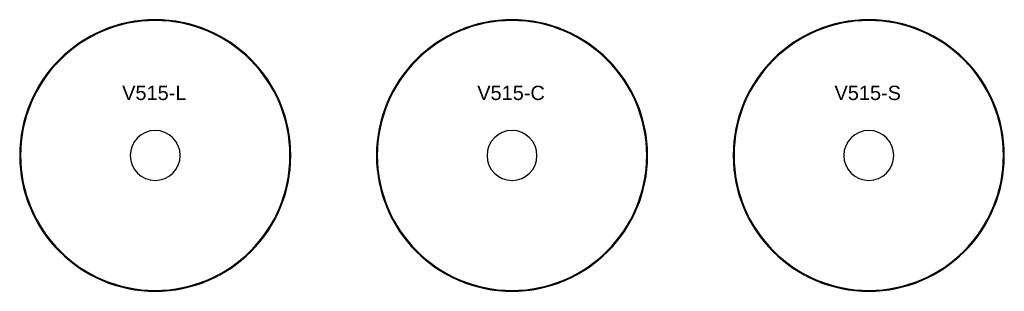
# Model space of a CAD drawing. Header units: millimetres. Extents: x 1796 to 3176, y 330 to 710.
import ezdxf

# ---------------------------------------------------------------- set-up
doc = ezdxf.new("R2010")
doc.units = ezdxf.units.MM
for name, color, linetype in [('Duten_V515_BrushedBrass', 42, 'Continuous'), ('Duten_V515_BrushedCopper', 40, 'Continuous'), ('Duten_V515_BrushedStainlessSteel', 252, 'Continuous')]:
    doc.layers.add(name, color=color, linetype=linetype)
doc.layers.add('P-SANR-FIXT-IDEN', color=2, linetype='Continuous', lineweight=9)
doc.styles.add('Arial', font='arial.ttf', dxfattribs={"height": 20})

msp = doc.modelspace()

# ---------------------------------------------------------------- linework, layer by layer
at = {"layer": 'Duten_V515_BrushedBrass'}
for radius, start, end in [(190, 0, 180), (188.8, 0, 180), (35, 0, 180), (190, 180, 0), (188.8, 180, 0), (35, 180, 0)]:
    msp.add_arc((1985.6, 520.3), radius, start, end, dxfattribs=at)
at = {"layer": 'Duten_V515_BrushedCopper'}
for radius, start, end in [(190, 0, 180), (188.8, 0, 180), (35, 0, 180), (190, 180, 0), (188.8, 180, 0), (35, 180, 0)]:
    msp.add_arc((2485.6, 520.3), radius, start, end, dxfattribs=at)
at = {"layer": 'Duten_V515_BrushedStainlessSteel'}
for radius, start, end in [(190, 0, 180), (188.8, 0, 180), (35, 0, 180), (190, 180, 0), (188.8, 180, 0), (35, 180, 0)]:
    msp.add_arc((2985.6, 520.3), radius, start, end, dxfattribs=at)

# ---------------------------------------------------------------- texts
at = {"layer": 'P-SANR-FIXT-IDEN', "style": 'Arial'}
for s, p in [('V515-L', (1939.2, 597.9)), ('V515-C', (2436.9, 597.9)), ('V515-S', (2937.6, 597.9))]:
    msp.add_text(s, height=20, dxfattribs=at).set_placement(p)

doc.saveas('drawing.dxf')
